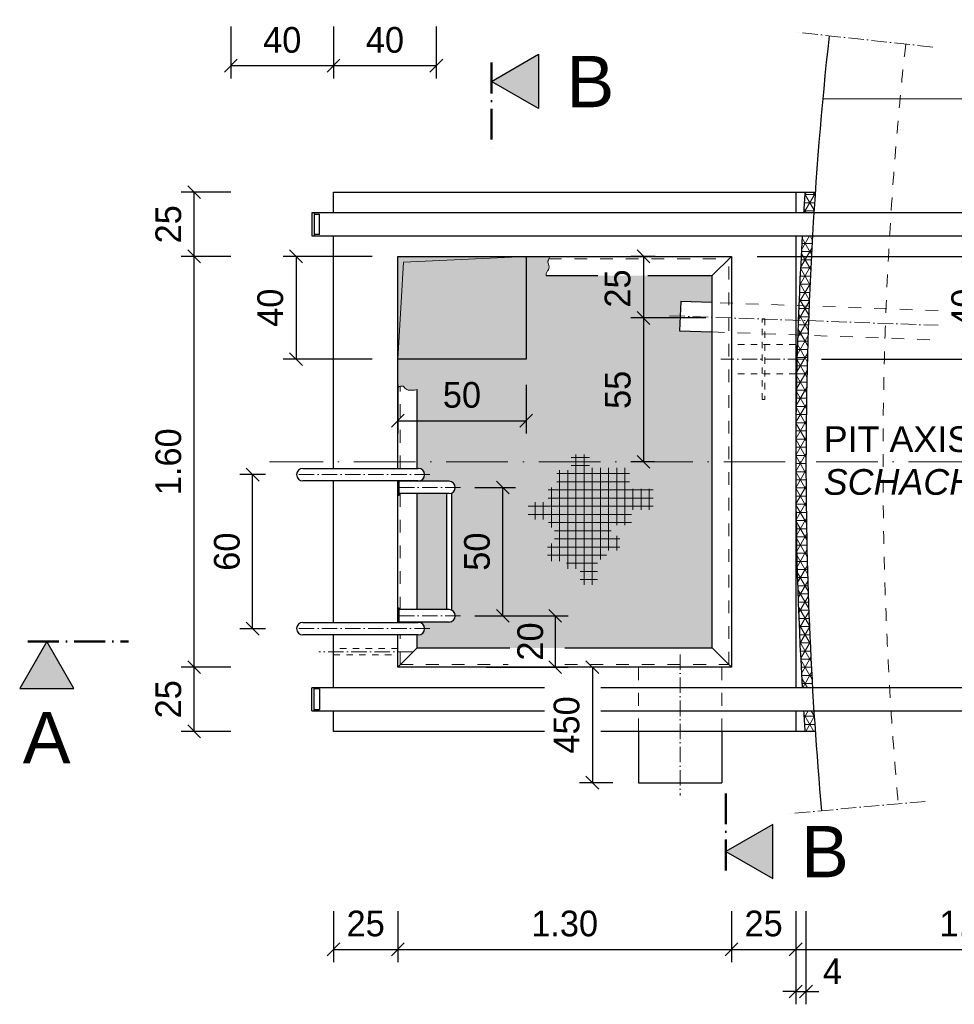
# Model space of a CAD drawing. Header units: millimetres. Extents: x -14064 to 10606674, y -83552 to 74051.
# Tile 8 of 256: x -1609 to 2031, y -30474 to -26639. Entities that reach past the tile are written whole.
import ezdxf

# ---------------------------------------------------------------- set-up
doc = ezdxf.new("R2010")
doc.units = ezdxf.units.MM
doc.linetypes.add('ACAD_ISO10W100', pattern=[18, 12, -3, 0, -3])
doc.linetypes.add('JIS_02_1.0', pattern=[2, 1, -1])
doc.layers.add('Bemaßung', color=7, linetype='Continuous', lineweight=9)
doc.layers.add('Beschriftung', color=7, linetype='Continuous', lineweight=9)
doc.styles.add('LBB3.5M1000', font='isocp.shx', dxfattribs={"height": 3.5})
doc.dimstyles.new('DIN', dxfattribs={"dimtxt": 2.5, "dimasz": 2.5, "dimexe": 1.25, "dimexo": 0.625, "dimtad": 1, "dimtih": 1, "dimdec": 4, "dimdsep": 46, "dimlunit": 6, "dimtxsty": 'Standard', "dimcen": 2.5, "dimadec": 0, "dimazin": 0, "dimtfac": 1, "dimtdec": 4, "dimtmove": 0, "dimatfit": 3, "dimfxl": 0, "dimtvp": 1, "dimtolj": 1, "dimtzin": 0, "dimarcsym": 0})

# ---------------------------------------------------------------- blocks, each defined once
blk = doc.blocks.new('_Oblique')
at = {"color": 0, "linetype": 'ByBlock', "lineweight": -2}
blk.add_line((-0.5, -0.5), (0.5, 0.5), dxfattribs=at)
blk = doc.blocks.new('*D174')
at = {"layer": 'Bemaßung', "color": 0, "lineweight": -2, "transparency": 16777216}
for p, q in [((-651.4, -28410.8), (-751.6, -28410.8)), ((-701.6, -29010.8), (-701.6, -28410.8)), ((-651.4, -29010.8), (-751.6, -29010.8))]:
    blk.add_line(p, q, dxfattribs=at)
at = {"layer": 'DEFPOINTS', "color": 0, "transparency": 16777216}
for p in [(-701.6, -28410.8), (-551.4, -28410.8), (-551.4, -29010.8)]:
    blk.add_point(p, dxfattribs=at)
at = {"layer": 'Bemaßung', "color": 0, "lineweight": -2, "transparency": 16777216, "xscale": 50, "yscale": 50, "zscale": 50}
for p, rotation in [((-701.6, -28410.8), 90), ((-701.6, -29010.8), 270)]:
    blk.add_blockref('_Oblique', p, dxfattribs=dict(at, rotation=rotation))
at = {"layer": 'Bemaßung', "color": 0, "transparency": 16777216, "insert": (-801.6, -28710.8), "char_height": 100, "attachment_point": 5, "rotation": 90}
blk.add_mtext('\\A1;60', dxfattribs=at)
blk = doc.blocks.new('*D137')
at = {"layer": 'Bemaßung', "color": 0, "lineweight": -2, "transparency": 16777216}
for p, q in [((-786.4, -29160.8), (-979.6, -29160.8)), ((-929.6, -29410.8), (-929.6, -29160.8)), ((-786.4, -29410.8), (-979.6, -29410.8))]:
    blk.add_line(p, q, dxfattribs=at)
at = {"layer": 'DEFPOINTS', "color": 0, "transparency": 16777216}
for p in [(-929.6, -29160.8), (-386.4, -29160.8), (-386.4, -29410.8)]:
    blk.add_point(p, dxfattribs=at)
at = {"layer": 'Bemaßung', "color": 0, "lineweight": -2, "transparency": 16777216, "xscale": 50, "yscale": 50, "zscale": 50}
for p, rotation in [((-929.6, -29160.8), 90), ((-929.6, -29410.8), 270)]:
    blk.add_blockref('_Oblique', p, dxfattribs=dict(at, rotation=rotation))
at = {"layer": 'Bemaßung', "color": 0, "transparency": 16777216, "insert": (-1029.6, -29285.8), "char_height": 100, "attachment_point": 5, "rotation": 90}
blk.add_mtext('\\A1;25', dxfattribs=at)
blk = doc.blocks.new('*D138')
at = {"layer": 'Bemaßung', "color": 0, "lineweight": -2, "transparency": 16777216}
for p, q in [((-786.4, -27560.8), (-979.6, -27560.8)), ((-929.6, -29160.8), (-929.6, -27560.8)), ((-786.4, -29160.8), (-979.6, -29160.8))]:
    blk.add_line(p, q, dxfattribs=at)
at = {"layer": 'DEFPOINTS', "color": 0, "transparency": 16777216}
for p in [(-929.6, -27560.8), (-386.4, -27560.8), (-386.4, -29160.8)]:
    blk.add_point(p, dxfattribs=at)
at = {"layer": 'Bemaßung', "color": 0, "lineweight": -2, "transparency": 16777216, "xscale": 50, "yscale": 50, "zscale": 50}
for p, rotation in [((-929.6, -27560.8), 90), ((-929.6, -29160.8), 270)]:
    blk.add_blockref('_Oblique', p, dxfattribs=dict(at, rotation=rotation))
at = {"layer": 'Bemaßung', "color": 0, "transparency": 16777216, "insert": (-1029.6, -28360.8), "char_height": 100, "attachment_point": 5, "rotation": 90}
blk.add_mtext('\\A1;1.60', dxfattribs=at)
blk = doc.blocks.new('*D139')
at = {"layer": 'Bemaßung', "color": 0, "lineweight": -2, "transparency": 16777216}
for p, q in [((-786.4, -27310.8), (-979.6, -27310.8)), ((-929.6, -27560.8), (-929.6, -27310.8)), ((-786.4, -27560.8), (-979.6, -27560.8))]:
    blk.add_line(p, q, dxfattribs=at)
at = {"layer": 'DEFPOINTS', "color": 0, "transparency": 16777216}
for p in [(-929.6, -27310.8), (-386.4, -27310.8), (-386.4, -27560.8)]:
    blk.add_point(p, dxfattribs=at)
at = {"layer": 'Bemaßung', "color": 0, "lineweight": -2, "transparency": 16777216, "xscale": 50, "yscale": 50, "zscale": 50}
for p, rotation in [((-929.6, -27310.8), 90), ((-929.6, -27560.8), 270)]:
    blk.add_blockref('_Oblique', p, dxfattribs=dict(at, rotation=rotation))
at = {"layer": 'Bemaßung', "color": 0, "transparency": 16777216, "insert": (-1029.6, -27435.8), "char_height": 100, "attachment_point": 5, "rotation": 90}
blk.add_mtext('\\A1;25', dxfattribs=at)
blk = doc.blocks.new('*D175')
at = {"layer": 'Bemaßung', "color": 0, "lineweight": -2, "transparency": 16777216}
for p, q in [((208.5, -28960.8), (526.9, -28960.8)), ((476.9, -28960.8), (476.9, -29160.8)), ((208.5, -29160.8), (526.9, -29160.8))]:
    blk.add_line(p, q, dxfattribs=at)
at = {"layer": 'DEFPOINTS', "color": 0, "transparency": 16777216}
for p in [(108.5, -28960.8), (108.5, -29160.8), (476.9, -29160.8)]:
    blk.add_point(p, dxfattribs=at)
at = {"layer": 'Bemaßung', "color": 0, "lineweight": -2, "transparency": 16777216, "xscale": 50, "yscale": 50, "zscale": 50}
for p, rotation in [((476.9, -28960.8), 90), ((476.9, -29160.8), 270)]:
    blk.add_blockref('_Oblique', p, dxfattribs=dict(at, rotation=rotation))
at = {"layer": 'Bemaßung', "color": 0, "transparency": 16777216, "insert": (380.1, -29060.8), "char_height": 100, "attachment_point": 5, "rotation": 90}
blk.add_mtext('\\A1;20', dxfattribs=at)
blk = doc.blocks.new('*D176')
at = {"layer": 'Bemaßung', "color": 0, "lineweight": -2, "transparency": 16777216}
for p, q in [((-136.4, -28060.8), (-136.4, -28250.8)), ((363.6, -28060.8), (363.6, -28250.8)), ((-136.4, -28200.8), (363.6, -28200.8))]:
    blk.add_line(p, q, dxfattribs=at)
at = {"layer": 'DEFPOINTS', "color": 0, "transparency": 16777216}
for p in [(-136.4, -27960.8), (363.6, -27960.8), (363.6, -28200.8)]:
    blk.add_point(p, dxfattribs=at)
at = {"layer": 'Bemaßung', "color": 0, "lineweight": -2, "transparency": 16777216, "xscale": 50, "yscale": 50, "zscale": 50, "rotation": 180}
blk.add_blockref('_Oblique', (-136.4, -28200.8), dxfattribs=at)
at = {"layer": 'Bemaßung', "color": 0, "lineweight": -2, "transparency": 16777216, "xscale": 50, "yscale": 50, "zscale": 50}
blk.add_blockref('_Oblique', (363.6, -28200.8), dxfattribs=at)
at = {"layer": 'Bemaßung', "color": 0, "transparency": 16777216, "insert": (113.6, -28100.8), "char_height": 100, "attachment_point": 5}
blk.add_mtext('\\A1;50', dxfattribs=at)
blk = doc.blocks.new('*D177')
at = {"layer": 'Bemaßung', "color": 0, "lineweight": -2, "transparency": 16777216}
for p, q in [((163.6, -28460.8), (322.6, -28460.8)), ((272.6, -28960.8), (272.6, -28460.8)), ((163.6, -28960.8), (322.6, -28960.8))]:
    blk.add_line(p, q, dxfattribs=at)
at = {"layer": 'DEFPOINTS', "color": 0, "transparency": 16777216}
for p in [(63.6, -28460.8), (272.6, -28460.8), (63.6, -28960.8)]:
    blk.add_point(p, dxfattribs=at)
at = {"layer": 'Bemaßung', "color": 0, "lineweight": -2, "transparency": 16777216, "xscale": 50, "yscale": 50, "zscale": 50}
for p, rotation in [((272.6, -28460.8), 90), ((272.6, -28960.8), 270)]:
    blk.add_blockref('_Oblique', p, dxfattribs=dict(at, rotation=rotation))
at = {"layer": 'Bemaßung', "color": 0, "transparency": 16777216, "insert": (172.6, -28710.8), "char_height": 100, "attachment_point": 5, "rotation": 90}
blk.add_mtext('\\A1;50', dxfattribs=at)
blk = doc.blocks.new('*D141')
at = {"layer": 'Bemaßung', "color": 0, "lineweight": -2, "transparency": 16777216}
for p, q in [((-386.4, -30110.8), (-386.4, -30309.8)), ((-136.4, -30110.8), (-136.4, -30309.8)), ((-386.4, -30259.8), (-136.4, -30259.8))]:
    blk.add_line(p, q, dxfattribs=at)
at = {"layer": 'DEFPOINTS', "color": 0, "transparency": 16777216}
for p in [(-386.4, -29410.8), (-136.4, -29410.8), (-136.4, -30259.8)]:
    blk.add_point(p, dxfattribs=at)
at = {"layer": 'Bemaßung', "color": 0, "lineweight": -2, "transparency": 16777216, "xscale": 50, "yscale": 50, "zscale": 50, "rotation": 180}
blk.add_blockref('_Oblique', (-386.4, -30259.8), dxfattribs=at)
at = {"layer": 'Bemaßung', "color": 0, "lineweight": -2, "transparency": 16777216, "xscale": 50, "yscale": 50, "zscale": 50}
blk.add_blockref('_Oblique', (-136.4, -30259.8), dxfattribs=at)
at = {"layer": 'Bemaßung', "color": 0, "transparency": 16777216, "insert": (-261.4, -30159.8), "char_height": 100, "attachment_point": 5}
blk.add_mtext('\\A1;25', dxfattribs=at)
blk = doc.blocks.new('*D142')
at = {"layer": 'Bemaßung', "color": 0, "lineweight": -2, "transparency": 16777216}
for p, q in [((-136.4, -30110.8), (-136.4, -30309.8)), ((1163.6, -30110.8), (1163.6, -30309.8)), ((-136.4, -30259.8), (1163.6, -30259.8))]:
    blk.add_line(p, q, dxfattribs=at)
at = {"layer": 'DEFPOINTS', "color": 0, "transparency": 16777216}
for p in [(-136.4, -29410.8), (1163.6, -29410.8), (1163.6, -30259.8)]:
    blk.add_point(p, dxfattribs=at)
at = {"layer": 'Bemaßung', "color": 0, "lineweight": -2, "transparency": 16777216, "xscale": 50, "yscale": 50, "zscale": 50, "rotation": 180}
blk.add_blockref('_Oblique', (-136.4, -30259.8), dxfattribs=at)
at = {"layer": 'Bemaßung', "color": 0, "lineweight": -2, "transparency": 16777216, "xscale": 50, "yscale": 50, "zscale": 50}
blk.add_blockref('_Oblique', (1163.6, -30259.8), dxfattribs=at)
at = {"layer": 'Bemaßung', "color": 0, "transparency": 16777216, "insert": (513.6, -30159.8), "char_height": 100, "attachment_point": 5}
blk.add_mtext('\\A1;1.30', dxfattribs=at)
blk = doc.blocks.new('*D143')
at = {"layer": 'Bemaßung', "color": 0, "lineweight": -2, "transparency": 16777216}
for p, q in [((1163.6, -30110.8), (1163.6, -30309.8)), ((1413.6, -30110.8), (1413.6, -30309.8)), ((1163.6, -30259.8), (1413.6, -30259.8))]:
    blk.add_line(p, q, dxfattribs=at)
at = {"layer": 'DEFPOINTS', "color": 0, "transparency": 16777216}
for p in [(1163.6, -29410.8), (1413.6, -29410.8), (1413.6, -30259.8)]:
    blk.add_point(p, dxfattribs=at)
at = {"layer": 'Bemaßung', "color": 0, "lineweight": -2, "transparency": 16777216, "xscale": 50, "yscale": 50, "zscale": 50, "rotation": 180}
blk.add_blockref('_Oblique', (1163.6, -30259.8), dxfattribs=at)
at = {"layer": 'Bemaßung', "color": 0, "lineweight": -2, "transparency": 16777216, "xscale": 50, "yscale": 50, "zscale": 50}
blk.add_blockref('_Oblique', (1413.6, -30259.8), dxfattribs=at)
at = {"layer": 'Bemaßung', "color": 0, "transparency": 16777216, "insert": (1288.6, -30159.8), "char_height": 100, "attachment_point": 5}
blk.add_mtext('\\A1;25', dxfattribs=at)
blk = doc.blocks.new('*D184')
at = {"layer": 'Bemaßung', "color": 0, "lineweight": -2, "transparency": 16777216}
for p, q in [((701.6, -29160.8), (571.5, -29160.8)), ((621.5, -29160.8), (621.5, -29610.8)), ((701.6, -29610.8), (571.5, -29610.8))]:
    blk.add_line(p, q, dxfattribs=at)
at = {"layer": 'DEFPOINTS', "color": 0, "transparency": 16777216}
for p in [(801.6, -29160.8), (621.5, -29610.8), (801.6, -29610.8)]:
    blk.add_point(p, dxfattribs=at)
at = {"layer": 'Bemaßung', "color": 0, "lineweight": -2, "transparency": 16777216, "xscale": 50, "yscale": 50, "zscale": 50}
for p, rotation in [((621.5, -29160.8), 90), ((621.5, -29610.8), 270)]:
    blk.add_blockref('_Oblique', p, dxfattribs=dict(at, rotation=rotation))
at = {"layer": 'Bemaßung', "color": 0, "transparency": 16777216, "insert": (521.5, -29385.8), "char_height": 100, "attachment_point": 5, "rotation": 90}
blk.add_mtext('\\A1;450', dxfattribs=at)
blk = doc.blocks.new('*D185')
at = {"layer": 'Bemaßung', "color": 0, "lineweight": -2, "transparency": 16777216}
for p, q in [((-236.4, -27560.8), (-582.5, -27560.8)), ((-532.5, -27560.8), (-532.5, -27960.8)), ((-236.4, -27960.8), (-582.5, -27960.8))]:
    blk.add_line(p, q, dxfattribs=at)
at = {"layer": 'DEFPOINTS', "color": 0, "transparency": 16777216}
for p in [(-136.4, -27560.8), (-532.5, -27960.8), (-136.4, -27960.8)]:
    blk.add_point(p, dxfattribs=at)
at = {"layer": 'Bemaßung', "color": 0, "lineweight": -2, "transparency": 16777216, "xscale": 50, "yscale": 50, "zscale": 50}
for p, rotation in [((-532.5, -27560.8), 90), ((-532.5, -27960.8), 270)]:
    blk.add_blockref('_Oblique', p, dxfattribs=dict(at, rotation=rotation))
at = {"layer": 'Bemaßung', "color": 0, "transparency": 16777216, "insert": (-632.5, -27760.8), "char_height": 100, "attachment_point": 5, "rotation": 90}
blk.add_mtext('\\A1;40', dxfattribs=at)
blk = doc.blocks.new('*D145')
at = {"layer": 'Bemaßung', "color": 0, "lineweight": -2, "transparency": 16777216}
for p, q in [((865.6, -27560.8), (770.9, -27560.8)), ((820.9, -27560.8), (820.9, -27800.4)), ((1063.9, -27800.4), (770.9, -27800.4))]:
    blk.add_line(p, q, dxfattribs=at)
at = {"layer": 'DEFPOINTS', "color": 0, "transparency": 16777216}
for p in [(965.6, -27560.8), (820.9, -27800.4), (1163.9, -27800.4)]:
    blk.add_point(p, dxfattribs=at)
at = {"layer": 'Bemaßung', "color": 0, "lineweight": -2, "transparency": 16777216, "xscale": 50, "yscale": 50, "zscale": 50}
for p, rotation in [((820.9, -27560.8), 90), ((820.9, -27800.4), 270)]:
    blk.add_blockref('_Oblique', p, dxfattribs=dict(at, rotation=rotation))
at = {"layer": 'Bemaßung', "color": 0, "transparency": 16777216, "insert": (720.2, -27685.8), "char_height": 100, "attachment_point": 5, "rotation": 90}
blk.add_mtext('\\A1;25', dxfattribs=at)
blk = doc.blocks.new('*D146')
at = {"layer": 'Bemaßung', "color": 0, "lineweight": -2, "transparency": 16777216}
for p, q in [((1063.9, -27800.4), (770.9, -27800.4)), ((820.9, -27800.4), (820.9, -28360.8)), ((863.7, -28360.8), (770.9, -28360.8))]:
    blk.add_line(p, q, dxfattribs=at)
at = {"layer": 'DEFPOINTS', "color": 0, "transparency": 16777216}
for p in [(1163.9, -27800.4), (820.9, -28360.8), (963.7, -28360.8)]:
    blk.add_point(p, dxfattribs=at)
at = {"layer": 'Bemaßung', "color": 0, "lineweight": -2, "transparency": 16777216, "xscale": 50, "yscale": 50, "zscale": 50}
for p, rotation in [((820.9, -27800.4), 90), ((820.9, -28360.8), 270)]:
    blk.add_blockref('_Oblique', p, dxfattribs=dict(at, rotation=rotation))
at = {"layer": 'Bemaßung', "color": 0, "transparency": 16777216, "insert": (720.9, -28080.6), "char_height": 100, "attachment_point": 5, "rotation": 90}
blk.add_mtext('\\A1;55', dxfattribs=at)
blk = doc.blocks.new('*D194')
at = {"layer": 'Bemaßung', "color": 0, "lineweight": -2, "transparency": 16777216}
for p, q in [((1263.6, -27560.8), (2220.5, -27560.8)), ((2170.5, -27560.8), (2170.5, -27960.8)), ((1513.6, -27960.8), (2220.5, -27960.8))]:
    blk.add_line(p, q, dxfattribs=at)
at = {"layer": 'DEFPOINTS', "color": 0, "transparency": 16777216}
for p in [(1163.6, -27560.8), (1413.6, -27960.8), (2170.5, -27960.8)]:
    blk.add_point(p, dxfattribs=at)
at = {"layer": 'Bemaßung', "color": 0, "lineweight": -2, "transparency": 16777216, "xscale": 50, "yscale": 50, "zscale": 50}
for p, rotation in [((2170.5, -27560.8), 90), ((2170.5, -27960.8), 270)]:
    blk.add_blockref('_Oblique', p, dxfattribs=dict(at, rotation=rotation))
at = {"layer": 'Bemaßung', "color": 0, "transparency": 16777216, "insert": (2070.5, -27760.8), "char_height": 100, "attachment_point": 5, "rotation": 90}
blk.add_mtext('\\A1;40', dxfattribs=at)
blk = doc.blocks.new('*D118')
at = {"layer": 'Bemaßung', "color": 0, "lineweight": -2, "transparency": 16777216}
for p, q in [((1413.6, -30110.8), (1413.6, -30309.8)), ((2793.6, -30110.8), (2793.6, -30309.8)), ((1413.6, -30259.8), (2793.6, -30259.8))]:
    blk.add_line(p, q, dxfattribs=at)
at = {"layer": 'DEFPOINTS', "color": 0, "transparency": 16777216}
for p in [(1413.6, -29410.8), (2793.6, -29410.8), (2793.6, -30259.8)]:
    blk.add_point(p, dxfattribs=at)
at = {"layer": 'Bemaßung', "color": 0, "lineweight": -2, "transparency": 16777216, "xscale": 50, "yscale": 50, "zscale": 50, "rotation": 180}
blk.add_blockref('_Oblique', (1413.6, -30259.8), dxfattribs=at)
at = {"layer": 'Bemaßung', "color": 0, "lineweight": -2, "transparency": 16777216, "xscale": 50, "yscale": 50, "zscale": 50}
blk.add_blockref('_Oblique', (2793.6, -30259.8), dxfattribs=at)
at = {"layer": 'Bemaßung', "color": 0, "transparency": 16777216, "insert": (2103.6, -30159.8), "char_height": 100, "attachment_point": 5}
blk.add_mtext('\\A1;1.38', dxfattribs=at)
blk = doc.blocks.new('*D98')
at = {"layer": 'Bemaßung', "color": 0, "lineweight": -2, "transparency": 16777216}
for p, q in [((1413.6, -30110.8), (1413.6, -30473.9)), ((1453.6, -30110.8), (1453.6, -30473.9)), ((1413.6, -30423.9), (1363.6, -30423.9)), ((1413.6, -30423.9), (1453.6, -30423.9)), ((1453.6, -30423.9), (1503.6, -30423.9))]:
    blk.add_line(p, q, dxfattribs=at)
at = {"layer": 'DEFPOINTS', "color": 0, "transparency": 16777216}
for p in [(1413.6, -29410.8), (1453.6, -29410.8), (1453.6, -30423.9)]:
    blk.add_point(p, dxfattribs=at)
at = {"layer": 'Bemaßung', "color": 0, "lineweight": -2, "transparency": 16777216, "xscale": 50, "yscale": 50, "zscale": 50}
blk.add_blockref('_Oblique', (1413.6, -30423.9), dxfattribs=at)
at = {"layer": 'Bemaßung', "color": 0, "lineweight": -2, "transparency": 16777216, "xscale": 50, "yscale": 50, "zscale": 50, "rotation": 180}
blk.add_blockref('_Oblique', (1453.6, -30423.9), dxfattribs=at)
at = {"layer": 'Bemaßung', "color": 0, "transparency": 16777216, "insert": (1556.7, -30345.4), "char_height": 100, "attachment_point": 5}
blk.add_mtext('\\A1;4', dxfattribs=at)
blk = doc.blocks.new('*D187')
at = {"layer": 'Bemaßung', "color": 0, "lineweight": -2, "transparency": 16777216}
for p, q in [((-786.4, -26665.4), (-786.4, -26868.1)), ((-386.4, -26665.4), (-386.4, -26868.1)), ((-386.4, -26818.1), (-786.4, -26818.1))]:
    blk.add_line(p, q, dxfattribs=at)
at = {"layer": 'DEFPOINTS', "color": 0, "transparency": 16777216}
for p in [(-786.4, -26565.4), (-386.4, -26565.4), (-786.4, -26818.1)]:
    blk.add_point(p, dxfattribs=at)
at = {"layer": 'Bemaßung', "color": 0, "lineweight": -2, "transparency": 16777216, "xscale": 50, "yscale": 50, "zscale": 50, "rotation": 180}
blk.add_blockref('_Oblique', (-786.4, -26818.1), dxfattribs=at)
at = {"layer": 'Bemaßung', "color": 0, "lineweight": -2, "transparency": 16777216, "xscale": 50, "yscale": 50, "zscale": 50}
blk.add_blockref('_Oblique', (-386.4, -26818.1), dxfattribs=at)
at = {"layer": 'Bemaßung', "color": 0, "transparency": 16777216, "insert": (-586.4, -26718.1), "char_height": 100, "attachment_point": 5}
blk.add_mtext('\\A1;40', dxfattribs=at)
blk = doc.blocks.new('*D148')
at = {"layer": 'Bemaßung', "color": 0, "lineweight": -2, "transparency": 16777216}
for p, q in [((-386.4, -26665.4), (-386.4, -26868.1)), ((13.6, -26665.4), (13.6, -26868.1)), ((13.6, -26818.1), (-386.4, -26818.1))]:
    blk.add_line(p, q, dxfattribs=at)
at = {"layer": 'DEFPOINTS', "color": 0, "transparency": 16777216}
for p in [(-386.4, -26565.4), (13.6, -26565.4), (-386.4, -26818.1)]:
    blk.add_point(p, dxfattribs=at)
at = {"layer": 'Bemaßung', "color": 0, "lineweight": -2, "transparency": 16777216, "xscale": 50, "yscale": 50, "zscale": 50, "rotation": 180}
blk.add_blockref('_Oblique', (-386.4, -26818.1), dxfattribs=at)
at = {"layer": 'Bemaßung', "color": 0, "lineweight": -2, "transparency": 16777216, "xscale": 50, "yscale": 50, "zscale": 50}
blk.add_blockref('_Oblique', (13.6, -26818.1), dxfattribs=at)
at = {"layer": 'Bemaßung', "color": 0, "transparency": 16777216, "insert": (-186.4, -26718.1), "char_height": 100, "attachment_point": 5}
blk.add_mtext('\\A1;40', dxfattribs=at)

msp = doc.modelspace()

# ---------------------------------------------------------------- hatches: boundary and pattern name
at = {"lineweight": 5}
h = msp.add_hatch(dxfattribs=at)
h.set_pattern_fill('NET3', color=0, scale=10)
h.set_pattern_definition([(0, (-84081.936, 22019.635), (0, 31.75), []), (60, (-84081.936, 22019.635), (-27.496307, 15.875), []), (120, (-84081.936, 22019.635), (-27.496307, -15.875), [])])
h.paths.add_polyline_path([(1484.30583, -29330.76993), (1444.22567, -29330.76993, 0.0013044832), (1449.4958, -29410.76993), (1489.58977, -29410.76993, -0.0013079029)])
h.paths.add_polyline_path([(1453.57682, -28360.76993), (1413.57682, -28360.76993, 0.0143270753), (1438.79765, -29240.76993), (1478.86359, -29240.76993, -0.0143645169)])
h.paths.add_polyline_path([(1461.49354, -27868.24085), (1421.519, -27866.8062, 0.0080387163), (1413.57682, -28360.76993), (1453.57682, -28360.76993, -0.008036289)])
h.paths.add_polyline_path([(1463.43679, -27811.1238), (1423.46252, -27809.68916, 0.0009298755), (1421.519, -27866.8062), (1461.49354, -27868.24085, -0.0009323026)])
h.paths.add_polyline_path([(1465.59302, -27754.01439), (1425.61848, -27752.57974, 0.0009298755), (1423.46252, -27809.68916), (1463.43679, -27811.1238, -0.0009323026)])
h.paths.add_polyline_path([(1478.86359, -27480.76993), (1438.79765, -27480.76993, 0.0044278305), (1425.61848, -27752.57974), (1465.59302, -27754.01439, -0.004462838)])
h.paths.add_polyline_path([(1489.58977, -27310.76993), (1449.4958, -27310.76993, 0.0013044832), (1444.22567, -27390.76993), (1484.30583, -27390.76993, -0.0013079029)])
h = msp.add_hatch(color=254)
h.dxf.hatch_style = 1
h.paths.add_polyline_path([(363.57682, -27560.76993), (-113.82873, -27583.36439), (-136.42318, -27960.76993), (363.57682, -27960.76993)])
h.paths.add_polyline_path([(1088.57682, -27854.85722), (1086.52708, -27854.78365), (961.52708, -27850.29752), (965.62656, -27736.07106), (1088.57682, -27740.48363), (1088.57682, -27635.76993), (837.30818, -27635.76993), (442.06783, -27635.76993), (442.06783, -27627.13115), (443.94815, -27622.7455), (446.45513, -27617.10689), (450.21542, -27613.34783), (453.34906, -27602.0704), (450.21542, -27590.79319), (447.70845, -27582.64847), (448.33544, -27579.51599), (450.21542, -27575.13033), (452.09574, -27570.11809), (452.7224, -27567.61219), (455.00401, -27560.76993), (363.57682, -27560.76993), (363.57682, -27960.76993), (-136.42318, -27960.76993), (-136.42318, -28071.35646), (-136.14198, -28071.30536), (-129.46481, -28067.30034), (-126.34873, -28066.41053), (-119.22655, -28065.9654), (-115.66546, -28065.9654), (-114.32976, -28067.30034), (-111.65903, -28070.41533), (-108.9883, -28073.53033), (-101.42077, -28079.31497), (-96.07897, -28081.53994), (-92.96323, -28081.53994), (-88.95679, -28081.98484), (-78.71853, -28082.42997), (-70.706, -28081.53994), (-61.42318, -28079.55149), (-61.42318, -28360.76993), (1088.57682, -28360.76993)])
h.paths.add_polyline_path([(1088.57682, -28360.76993), (-61.42318, -28360.76993), (-61.42318, -28386.61993), (-56.42318, -28386.61993, -1), (-56.42318, -28434.91993), (63.57682, -28436.61993, -0.8064566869), (73.57682, -28482.75225), (73.57682, -28938.78761, -0.8064566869), (63.57682, -28984.91993), (-56.42318, -28986.61993, -1), (-56.42318, -29034.91993), (-61.42318, -29034.91993), (-61.42318, -29085.76993), (514.20448, -29085.76993), (1088.57682, -29085.76993)])
h.paths.add_polyline_path([(53.57682, -28484.91993), (-61.42318, -28484.91993), (-61.42318, -28936.61993), (53.57682, -28936.61993)], flags=17)
at = {"layer": 'Bemaßung'}
h = msp.add_hatch(color=256, dxfattribs=at)
h.dxf.hatch_style = 1
h.paths.add_polyline_path([(411.30068, -26985.02881), (228.15677, -26879.29063), (411.30068, -26773.55244)])
h = msp.add_hatch(color=256, dxfattribs=at)
h.dxf.hatch_style = 1
h.paths.add_polyline_path([(363.57682, -27560.76993), (-136.42318, -27560.76993), (-136.42318, -27960.76993), (-113.82873, -27583.36439)])
at = {"layer": 'Bemaßung', "lineweight": 9}
h = msp.add_hatch(dxfattribs=at)
h.set_pattern_fill('NET', color=256, scale=10)
h.set_pattern_definition([(0, (-84341.955, 22138.942), (0, 31.75), []), (90, (-84341.955, 22138.942), (-31.75, 2e-15), [])])
h.paths.add_polyline_path([(858.75481, -28465.9439), (765.94876, -28465.9439), (765.94876, -28384.15508), (707.60692, -28384.14272), (668.37347, -28384.14272), (668.37347, -28384.24045), (610.86359, -28384.24045), (610.86359, -28332.74662), (539.19715, -28332.74662), (539.19715, -28392.80952), (482.57155, -28392.80952), (482.57155, -28461.09082), (449.83532, -28461.09082), (449.83532, -28517.69614), (371.71523, -28517.69614), (371.71523, -28585.79948), (450.71994, -28585.79948), (450.71994, -28616.75572), (473.72403, -28616.75572), (473.72403, -28679.55233), (447.1808, -28679.55233), (447.1808, -28747.65567), (520.61682, -28747.65567), (520.61682, -28777.72735), (573.70294, -28777.72735), (573.70294, -28839.48657), (641.83025, -28839.48657), (641.83025, -28741.4646), (677.22133, -28741.4646), (677.22133, -28706.08619), (728.53788, -28706.08619), (728.53788, -28649.48065), (694.9167, -28649.48065), (694.9167, -28607.91117), (773.6611, -28607.91117), (773.6611, -28547.76782), (858.75481, -28547.76782)])
at = {"layer": 'Bemaßung'}
h = msp.add_hatch(color=256, dxfattribs=at)
h.dxf.hatch_style = 1
h.paths.add_polyline_path([(-1397.48607, -29243.32838), (-1503.22426, -29060.18447), (-1608.96244, -29243.32838)])
h = msp.add_hatch(color=256, dxfattribs=at)
h.dxf.hatch_style = 1
h.paths.add_polyline_path([(1324.61806, -29772.96003), (1141.47415, -29878.69821), (1324.61806, -29984.4364)])

# ---------------------------------------------------------------- linework, layer by layer
at = {"linetype": 'ACAD_ISO10W100', "lineweight": 18, "ltscale": 5}
for p, q in [((1947.279, -26745.47863), (1412.75201, -26687.26277)), ((922.2441, -27791.7009), (1968.20266, -27829.23937)), ((1443.46181, -27960.76993), (1121.84927, -27960.76993)), ((-11.49782, -28410.76993), (-551.44688, -28410.76993)), ((108.50218, -28460.76993), (-130.42318, -28460.76993)), ((108.50218, -28960.76993), (-130.42318, -28960.76993)), ((-11.49782, -29010.76993), (-551.44688, -29010.76993)), ((-77.15981, -29100.76993), (-443.91402, -29100.76993)), ((963.57682, -29110.76993), (963.57682, -29660.76993)), ((1918.36133, -29683.85594), (1382.79213, -29731.54058))]:
    msp.add_line(p, q, dxfattribs=at)
at = {"linetype": 'ACAD_ISO10W100', "lineweight": 50, "ltscale": 10}
for p, q in [((228.15677, -26805.72777), (228.15677, -27141.43877)), ((-1576.78711, -29060.18447), (-1185.51829, -29060.18447)), ((1141.47415, -29952.26107), (1141.47415, -29635.6582))]:
    msp.add_line(p, q, dxfattribs=at)
for p, q in [((-386.42318, -27390.76993), (-386.42318, -27310.76993)), ((-386.42318, -27310.76993), (1489.58977, -27310.76993)), ((1413.57682, -27310.76993), (1413.57682, -27390.76993)), ((-471.42318, -27390.76993), (-471.42318, -27480.76993)), ((3093.57682, -27390.76993), (-471.42318, -27390.76993)), ((-461.42318, -27390.76993), (-461.42318, -27480.76993)), ((-461.42318, -27395.76993), (-441.42318, -27395.76993)), ((-441.42318, -27475.76993), (-441.42318, -27395.76993)), ((-471.42318, -27480.76993), (3093.57682, -27480.76993)), ((-441.42318, -27475.76993), (-461.42318, -27475.76993)), ((-386.42318, -28386.61993), (-386.42318, -27480.76993)), ((1413.57682, -27480.76993), (1413.57682, -29240.76993)), ((-136.42318, -28386.61993), (-136.42318, -27560.76993)), ((-136.42318, -27560.76993), (1163.57682, -27560.76993)), ((363.57682, -27560.76993), (363.57682, -27960.76993)), ((1088.57682, -27635.76993), (1163.57682, -27560.76993)), ((1163.57682, -27560.76993), (1163.57682, -29160.76993)), ((442.06783, -27635.76993), (642.48562, -27635.76993)), ((837.30818, -27635.76993), (1088.57682, -27635.76993)), ((1088.57682, -29085.76993), (1088.57682, -27635.76993)), ((363.57682, -27960.76993), (-136.42318, -27960.76993)), ((-61.42318, -28386.61993), (-61.42318, -28079.55149)), ((-506.42318, -28386.61993), (-56.42318, -28386.61993)), ((-56.42318, -28434.91993), (-506.42318, -28434.91993)), ((-386.42318, -28986.61993), (-386.42318, -28434.91993)), ((-136.42318, -28986.61993), (-136.42318, -28434.91993)), ((63.57682, -28436.61993), (-130.42318, -28436.61993)), ((-61.42318, -28436.61993), (-61.42318, -28434.91993)), ((-61.42318, -28436.61993), (-61.42318, -28434.91993)), ((63.57682, -28484.91993), (-130.42318, -28484.91993)), ((-61.42318, -28936.61993), (-61.42318, -28484.91993)), ((53.57682, -28484.91993), (53.57682, -28936.61993)), ((73.57682, -28938.78761), (73.57682, -28482.75225)), ((63.57682, -28936.61993), (-130.42318, -28936.61993)), ((-506.42318, -28986.61993), (-56.42318, -28986.61993)), ((63.57682, -28984.91993), (-130.42318, -28984.91993)), ((-61.42318, -28986.61993), (-61.42318, -28984.91993)), ((-61.42318, -28986.61993), (-61.42318, -28984.91993)), ((-56.42318, -29034.91993), (-506.42318, -29034.91993)), ((-386.42318, -29240.76993), (-386.42318, -29034.91993)), ((-136.42318, -29160.76993), (-136.42318, -29034.91993)), ((-61.42318, -29085.76993), (-61.42318, -29034.91993)), ((-61.42318, -29085.76993), (-136.42318, -29160.76993)), ((-61.42318, -29085.76993), (299.92407, -29085.76993)), ((514.20448, -29085.76993), (1088.57682, -29085.76993)), ((1088.57682, -29085.76993), (1163.57682, -29160.76993)), ((1163.57682, -29160.76993), (-136.42318, -29160.76993)), ((-471.42318, -29330.76993), (-471.42318, -29240.76993)), ((435.7262, -29240.76993), (-471.42318, -29240.76993)), ((-461.42318, -29330.76993), (-461.42318, -29240.76993)), ((-441.42318, -29245.76993), (-461.42318, -29245.76993)), ((-441.42318, -29245.76993), (-441.42318, -29325.76993)), ((3093.57682, -29240.76993), (654.05688, -29240.76993)), ((-471.42318, -29330.76993), (435.7262, -29330.76993)), ((-461.42318, -29325.76993), (-441.42318, -29325.76993)), ((-386.42318, -29410.76993), (-386.42318, -29330.76993)), ((654.05688, -29330.76993), (3093.57682, -29330.76993)), ((1413.57682, -29330.76993), (1413.57682, -29410.76993)), ((435.7262, -29410.76993), (-386.42318, -29410.76993)), ((1489.58977, -29410.76993), (654.05688, -29410.76993)), ((801.62682, -29410.76993), (801.62682, -29610.76993)), ((1125.52682, -29410.76993), (1125.52682, -29610.76993)), ((801.62682, -29610.76993), (1125.52682, -29610.76993))]:
    msp.add_line(p, q)
at = {"linetype": 'JIS_02_1.0', "lineweight": 18, "ltscale": 50}
for p, q in [((451.85121, -27570.76993), (1153.57682, -27570.76993)), ((1153.57682, -29150.76993), (1153.57682, -27570.76993)), ((-126.42318, -28386.61993), (-126.42318, -28066.43179)), ((-126.42318, -28436.61993), (-126.42318, -28434.91993)), ((-126.42318, -28436.61993), (-126.42318, -28434.91993)), ((-126.42318, -28936.61993), (-126.42318, -28484.91993)), ((-126.42318, -28986.61993), (-126.42318, -28984.91993)), ((-126.42318, -28986.61993), (-126.42318, -28984.91993)), ((-126.42318, -29150.76993), (-126.42318, -29034.91993)), ((-126.42318, -29150.76993), (293.55154, -29150.76993)), ((514.20448, -29150.76993), (1153.57682, -29150.76993)), ((801.62682, -29410.76993), (801.62682, -29160.76993)), ((1125.52682, -29410.76993), (1125.52682, -29160.76993))]:
    msp.add_line(p, q, dxfattribs=at)
at = {"linetype": 'JIS_02_1.0', "lineweight": 18, "ltscale": 25}
for p, q in [((1413.57682, -27903.61993), (1163.57682, -27903.61993)), ((1413.57682, -28017.91993), (1163.57682, -28017.91993))]:
    msp.add_line(p, q, dxfattribs=at)
at = {"linetype": 'ACAD_ISO10W100', "lineweight": 18, "ltscale": 20}
msp.add_line((3533.62291, -28360.76993), (-636.42318, -28360.76993), dxfattribs=at)
for points in [[(228.15677, -26879.29063), (411.30068, -26773.55244), (411.30068, -26985.02881)], [(-1503.22426, -29060.18447), (-1608.96244, -29243.32838), (-1397.48607, -29243.32838)], [(1141.47415, -29878.69821), (1324.61806, -29984.4364), (1324.61806, -29772.96003)]]:
    msp.add_lwpolyline(points, close=True)
at = {"lineweight": 9, "elevation": -475.00001}
msp.add_lwpolyline([(1518.89486, -26947.35859), (4410.53822, -26947.35859)], dxfattribs=at)
for points in [[(1086.52708, -27740.41006), (965.62656, -27736.07106), (961.52708, -27850.29752), (1086.52708, -27854.78365)], [(-136.42318, -28434.91993), (-136.42318, -28490.76993), (-130.42318, -28490.76993), (-130.42318, -28434.91993)], [(-130.42318, -28986.61993), (-130.42318, -28930.76993), (-136.42318, -28930.76993), (-136.42318, -28986.61993)]]:
    msp.add_lwpolyline(points)
at = {"linetype": 'JIS_02_1.0', "lineweight": 18, "ltscale": 50}
for points in [[(1968.73801, -27772.07179), (1086.52708, -27740.41006)], [(1086.52708, -27854.78365), (1971.09934, -27886.53013)]]:
    msp.add_lwpolyline(points, dxfattribs=at)
at = {"linetype": 'JIS_02_1.0', "lineweight": 18, "ltscale": 25}
for points in [[(1283.57682, -27803.61993), (1293.57682, -27803.61993), (1293.57682, -28117.91993), (1283.57682, -28117.91993)], [(-386.42318, -29113.26993), (-136.42318, -29113.26993), (-136.42318, -29088.26993), (-386.42318, -29088.26993)]]:
    msp.add_lwpolyline(points, close=True, dxfattribs=at)
at = {"linetype": 'Continuous'}
for radius, start, end in [(15325, 173.784358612, 180), (15365, 176.081516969, 176.380482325), (15365, 176.716700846, 183.283299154), (15325, 180, 185.087939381), (15365, 183.619517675, 183.918483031)]:
    msp.add_arc((16778.57682, -28360.76993), radius, start, end, dxfattribs=at)
at = {"linetype": 'JIS_02_1.0', "lineweight": 18, "ltscale": 50}
msp.add_arc((16778.57682, -28360.76993), 15025, 173.784358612, 185.087939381, dxfattribs=at)
for centre, start, end in [((-506.42318, -28410.76993), 90, 270), ((-56.42318, -28410.76993), 270, 90), ((63.57682, -28460.76993), 270, 90), ((63.57682, -28960.76993), 270, 90), ((-506.42318, -29010.76993), 90, 270), ((-56.42318, -29010.76993), 270, 90)]:
    msp.add_arc(centre, 24.15, start, end)
at = {"layer": 'Bemaßung', "lineweight": 5}
for q in [(363.57682, -27560.76993), (-136.42318, -27960.76993)]:
    msp.add_line((-113.82873, -27583.36439), q, dxfattribs=at)
for points in [[(455.40531, -27560.76993), (454.60272, -27561.97337), (452.7224, -27567.61219), (452.09574, -27570.11809), (450.21542, -27575.13033), (448.33544, -27579.51599), (447.70845, -27582.64847), (450.21542, -27590.79319), (453.34906, -27602.0704), (450.21542, -27613.34783), (446.45513, -27617.10689), (443.94815, -27622.7455), (442.06783, -27627.13115), (442.06783, -27635.76993)], [(-136.42318, -28071.35646), (-136.14198, -28071.30536), (-129.46481, -28067.30034), (-126.34873, -28066.41053), (-119.22655, -28065.9654), (-115.66546, -28065.9654), (-114.32976, -28067.30034), (-111.65903, -28070.41533), (-108.9883, -28073.53033), (-101.42077, -28079.31497), (-96.07897, -28081.53994), (-92.96323, -28081.53994), (-88.95679, -28081.98484), (-78.71853, -28082.42997), (-70.706, -28081.53994), (-61.42318, -28079.55149)]]:
    msp.add_lwpolyline(points, dxfattribs=at)

# ---------------------------------------------------------------- texts
at = {"layer": 'Beschriftung', "attachment_point": 1, "style": 'LBB3.5M1000'}
for s, insert, char_height, width in [('{\\fArial|b0|i0|c0|p34;B}', (520.71909, -26779.66785, -475.00001), 200, 182.7204542), ('{\\fArial|b0|i0|c0|p34;\\C256;PIT AXIS\\P\\fArial|b0|i1|c0|p34;SCHACHTACHSE}', (1522.65381, -28222.6559), 100, 1645.4276237), ('{\\fArial|b0|i0|c0|p34;A}', (-1597.11564, -29335.38297, -475.00001), 200, 216.1635874), ('{\\fArial|b0|i0|c0|p34;B}', (1434.03648, -29779.07543, -475.00001), 200, 208.7551729)]:
    msp.add_mtext(s, dxfattribs=dict(at, insert=insert, char_height=char_height, width=width))

# ---------------------------------------------------------------- dimensions: what is measured, and where the dimension line sits
at = {"layer": 'Bemaßung'}
for base, p1, p2, text, override, picture, middle in [((-786.42318, -26818.08442), (-386.42318, -26565.36532), (-786.42318, -26565.36532), '40', {"dimscale": 100, "dimtxt": 1, "dimasz": 0.5, "dimexe": 0.5, "dimexo": 1, "dimgap": 0.5, "dimtih": 0, "dimdec": 2, "dimblk1": 'Oblique', "dimblk2": 'Oblique', "dimsah": 1, "dimtmove": 2}, '*D187', (-586.42318, -26718.08442)), ((-386.42318, -26818.08442), (13.57682, -26565.36532), (-386.42318, -26565.36532), '40', {"dimscale": 100, "dimtxt": 1, "dimasz": 0.5, "dimexe": 0.5, "dimexo": 1, "dimgap": 0.5, "dimtih": 0, "dimdec": 2, "dimblk1": 'Oblique', "dimblk2": 'Oblique', "dimsah": 1, "dimtmove": 2}, '*D148', (-186.42318, -26718.08442)), ((363.57682, -28200.77695), (-136.42318, -27960.76993), (363.57682, -27960.76993), '50', {"dimscale": 100, "dimtxt": 1, "dimasz": 0.5, "dimexe": 0.5, "dimexo": 1, "dimgap": 0.5, "dimtih": 0, "dimdec": 2, "dimblk1": 'Oblique', "dimblk2": 'Oblique', "dimsah": 1, "dimtmove": 2}, '*D176', (113.57682, -28100.77695)), ((1163.57682, -30259.82158), (-136.42318, -29410.76993), (1163.57682, -29410.76993), '1.30', {"dimscale": 100, "dimtxt": 1, "dimasz": 0.5, "dimexe": 0.5, "dimexo": 7, "dimgap": 0.5, "dimtih": 0, "dimdec": 2, "dimblk1": 'Oblique', "dimblk2": 'Oblique', "dimsah": 1, "dimtmove": 2}, '*D142', (513.57682, -30159.82158)), ((2793.57682, -30259.82158), (1413.57682, -29410.76993), (2793.57682, -29410.76993), '1.38', {"dimscale": 100, "dimtxt": 1, "dimasz": 0.5, "dimexe": 0.5, "dimexo": 7, "dimgap": 0.5, "dimtih": 0, "dimdec": 2, "dimblk1": 'Oblique', "dimblk2": 'Oblique', "dimsah": 1, "dimtmove": 2}, '*D118', (2103.57682, -30159.82158))]:
    dim = msp.add_linear_dim(base=base, p1=p1, p2=p2, text=text, dimstyle='DIN', override=override, dxfattribs=at)
    dim.commit()
    dim.dimension.update_dxf_attribs({"geometry": picture, "text_midpoint": middle})
for base, p1, p2, angle, text, override, picture, middle in [((-929.64742, -27310.76993), (-386.42318, -27560.76993), (-386.42318, -27310.76993), 270, '25', {"dimscale": 100, "dimtxt": 1, "dimasz": 0.5, "dimexe": 0.5, "dimexo": 4, "dimgap": 0.5, "dimtih": 0, "dimdec": 2, "dimblk1": 'Oblique', "dimblk2": 'Oblique', "dimsah": 1, "dimtmove": 2}, '*D139', (-1029.64742, -27435.76993)), ((820.92656, -27800.37549), (965.62656, -27560.76993), (1163.94987, -27800.37549), 90, '25', {"dimscale": 100, "dimtxt": 1, "dimasz": 0.5, "dimexe": 0.5, "dimexo": 1, "dimgap": 0.5, "dimtih": 0, "dimdec": 2, "dimblk1": 'Oblique', "dimblk2": 'Oblique', "dimsah": 1, "dimtmove": 2}, '*D145', (720.16804, -27685.76993)), ((476.89969, -29160.76993), (108.50218, -28960.76993), (108.50218, -29160.76993), 90, '20', {"dimscale": 100, "dimtxt": 1, "dimasz": 0.5, "dimexe": 0.5, "dimexo": 1, "dimgap": 0.5, "dimtih": 0, "dimdec": 2, "dimblk1": 'Oblique', "dimblk2": 'Oblique', "dimsah": 1, "dimtmove": 2}, '*D175', (380.06644, -29060.76993)), ((-929.64742, -29160.76993), (-386.42318, -29410.76993), (-386.42318, -29160.76993), 270, '25', {"dimscale": 100, "dimtxt": 1, "dimasz": 0.5, "dimexe": 0.5, "dimexo": 4, "dimgap": 0.5, "dimtih": 0, "dimdec": 2, "dimblk1": 'Oblique', "dimblk2": 'Oblique', "dimsah": 1, "dimtmove": 2}, '*D137', (-1029.64742, -29285.76993))]:
    dim = msp.add_linear_dim(base=base, p1=p1, p2=p2, angle=angle, text=text, dimstyle='DIN', override=override, dxfattribs=at)
    dim.commit()
    dim.dimension.update_dxf_attribs({"geometry": picture, "text_midpoint": middle, "dimtype": 160})
for base, p1, p2, angle, text, override, picture, middle in [((-929.64742, -27560.76993), (-386.42318, -29160.76993), (-386.42318, -27560.76993), 270, '1.60', {"dimscale": 100, "dimtxt": 1, "dimasz": 0.5, "dimexe": 0.5, "dimexo": 4, "dimgap": 0.5, "dimtih": 0, "dimdec": 2, "dimblk1": 'Oblique', "dimblk2": 'Oblique', "dimsah": 1, "dimtmove": 2}, '*D138', (-1029.64742, -28360.76993)), ((-532.52385, -27960.76993), (-136.42318, -27560.76993), (-136.42318, -27960.76993), 90, '40', {"dimscale": 100, "dimtxt": 1, "dimasz": 0.5, "dimexe": 0.5, "dimexo": 1, "dimgap": 0.5, "dimtih": 0, "dimdec": 2, "dimblk1": 'Oblique', "dimblk2": 'Oblique', "dimsah": 1, "dimtmove": 2}, '*D185', (-632.52385, -27760.76993)), ((2170.53701, -27960.76993), (1163.57682, -27560.76993), (1413.57682, -27960.76993), 90, '40', {"dimscale": 100, "dimtxt": 1, "dimasz": 0.5, "dimexe": 0.5, "dimexo": 1, "dimgap": 0.5, "dimtih": 0, "dimdec": 2, "dimblk1": 'Oblique', "dimblk2": 'Oblique', "dimsah": 1, "dimtmove": 2}, '*D194', (2070.53701, -27760.76993)), ((820.92656, -28360.76993), (1163.94987, -27800.37549), (963.67365, -28360.76993), 90, '55', {"dimscale": 100, "dimtxt": 1, "dimasz": 0.5, "dimexe": 0.5, "dimexo": 1, "dimgap": 0.5, "dimtih": 0, "dimdec": 2, "dimblk1": 'Oblique', "dimblk2": 'Oblique', "dimsah": 1, "dimtmove": 2}, '*D146', (720.92656, -28080.57271)), ((-701.55815, -28410.76993), (-551.44688, -29010.76993), (-551.44688, -28410.76993), 90, '60', {"dimscale": 100, "dimtxt": 1, "dimasz": 0.5, "dimexe": 0.5, "dimexo": 1, "dimgap": 0.5, "dimtih": 0, "dimdec": 2, "dimblk1": 'Oblique', "dimblk2": 'Oblique', "dimsah": 1, "dimtmove": 2}, '*D174', (-801.55815, -28710.76993)), ((272.56838, -28460.76993), (63.57682, -28960.76993), (63.57682, -28460.76993), 90, '50', {"dimscale": 100, "dimtxt": 1, "dimasz": 0.5, "dimexe": 0.5, "dimexo": 1, "dimgap": 0.5, "dimtih": 0, "dimdec": 2, "dimblk1": 'Oblique', "dimblk2": 'Oblique', "dimsah": 1, "dimtmove": 2}, '*D177', (172.56838, -28710.76993))]:
    dim = msp.add_linear_dim(base=base, p1=p1, p2=p2, angle=angle, text=text, dimstyle='DIN', override=override, dxfattribs=at)
    dim.commit()
    dim.dimension.update_dxf_attribs({"geometry": picture, "text_midpoint": middle})
dim = msp.add_linear_dim(base=(621.4847, -29610.76993), p1=(801.62682, -29160.76993), p2=(801.62682, -29610.76993), angle=90, dimstyle='DIN', override={"dimscale": 100, "dimtxt": 1, "dimasz": 0.5, "dimexe": 0.5, "dimexo": 1, "dimgap": 0.5, "dimtih": 0, "dimdec": 2, "dimblk1": 'Oblique', "dimblk2": 'Oblique', "dimsah": 1, "dimtmove": 2}, dxfattribs=at)
dim.commit()
dim.dimension.update_dxf_attribs({"geometry": '*D184', "text_midpoint": (521.4847, -29385.76993)})
for base, p1, p2, text, picture, middle in [((-136.42318, -30259.82158), (-386.42318, -29410.76993), (-136.42318, -29410.76993), '25', '*D141', (-261.42318, -30159.82158)), ((1413.57682, -30259.82158), (1163.57682, -29410.76993), (1413.57682, -29410.76993), '25', '*D143', (1288.57682, -30159.82158)), ((1453.57682, -30423.89937), (1413.57682, -29410.76993), (1453.57682, -29410.76993), '4', '*D98', (1556.68599, -30345.36988))]:
    dim = msp.add_linear_dim(base=base, p1=p1, p2=p2, text=text, dimstyle='DIN', override={"dimscale": 100, "dimtxt": 1, "dimasz": 0.5, "dimexe": 0.5, "dimexo": 7, "dimgap": 0.5, "dimtih": 0, "dimdec": 2, "dimblk1": 'Oblique', "dimblk2": 'Oblique', "dimsah": 1, "dimtmove": 2}, dxfattribs=at)
    dim.commit()
    dim.dimension.update_dxf_attribs({"geometry": picture, "text_midpoint": middle, "dimtype": 160})

doc.saveas('drawing.dxf')
